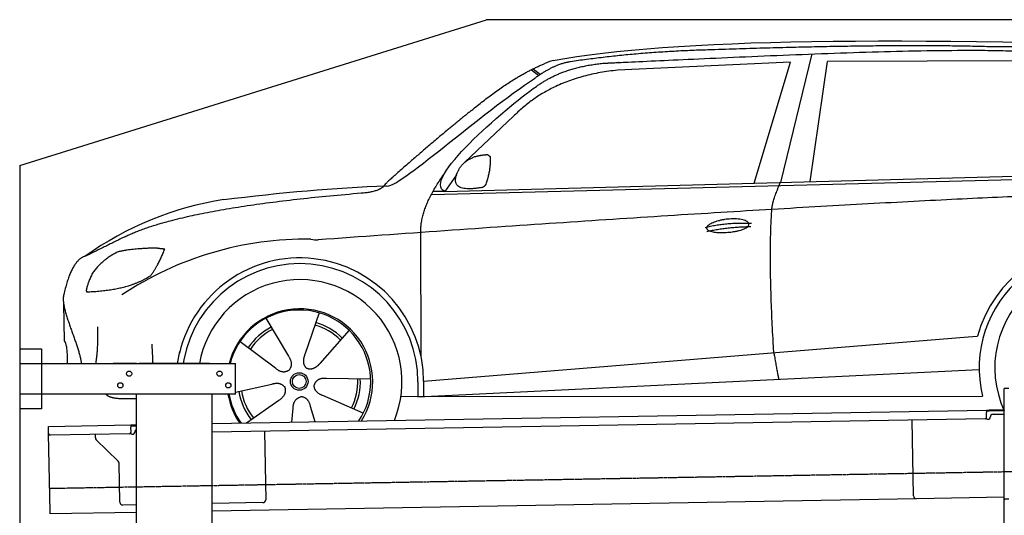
# Model space of a CAD drawing. Header units: millimetres. Extents: x 1073 to 6773, y 6341 to 11366.
# Tile 3 of 4: x 1073 to 4448, y 9668 to 11366. Entities that reach past the tile are written whole.
import ezdxf

# ---------------------------------------------------------------- set-up
doc = ezdxf.new("R2010")
doc.units = ezdxf.units.MM
doc.linetypes.add('GEN3', pattern=[6.25, 5, -1.25])
doc.layers.get('0').update_dxf_attribs({"lineweight": 25})
doc.layers.add('3', color=6, linetype='GEN3', lineweight=25)
doc.layers.add('Car', color=10, linetype='Continuous', lineweight=25)

msp = doc.modelspace()

# ---------------------------------------------------------------- linework, layer by layer
for p, q in [((1072.8, 10865.9), (2672.8, 11365.9)), ((5822.8, 11365.9), (2672.8, 11365.9)), ((1072.8, 10865.9), (1072.8, 6515.9)), ((1072.8, 10238), (1147.8, 10238)), ((1147.8, 10238), (1147.8, 10033)), ((1072.8, 10188), (1812.8, 10188)), ((1472.8, 10188), (1392.8, 10188)), ((1472.8, 10188), (1482.8, 10188)), ((1722.8, 10188), (1482.8, 10188)), ((1722.8, 10188), (1732.8, 10188)), ((1732.8, 10188), (1812.8, 10188)), ((1812.8, 10083), (1812.8, 10188)), ((4447.6, 9722.5), (4447.6, 10102.5)), ((4463.6, 10102.5), (4447.6, 10102.5)), ((1812.8, 10083), (1072.8, 10083)), ((1472.8, 8758), (1472.8, 10083)), ((1732.8, 8077.8), (1732.8, 10083)), ((1147.8, 10033), (1072.8, 10033)), ((1732.8, 9982.1), (4386.1, 10028.4)), ((4386.1, 10028.4), (4396.1, 10028.6)), ((4386.1, 10028.4), (4386.2, 10020.4)), ((4396.2, 10024.6), (4386.2, 10024.4)), ((4396.1, 10028.6), (4445.9, 10029.4)), ((4447.6, 10025.5), (4396.2, 10024.6)), ((4381.6, 9998.3), (1732.8, 9952.1)), ((4136.2, 9734), (4131.7, 9993.9)), ((4386.5, 10003.4), (4386.2, 10020.4)), ((4389.1, 9997.4), (4394.1, 9997.5)), ((4399, 10002.6), (4399, 10003.6)), ((4408.8, 10013.8), (4447.6, 10014.5)), ((1171.6, 9972.3), (1454, 9977.2)), ((1171.7, 9964.3), (1171.6, 9972.3)), ((1172, 9947.3), (1171.7, 9964.3)), ((1454, 9977.2), (1464, 9977.4)), ((1454, 9977.2), (1454.2, 9969.2)), ((1464.1, 9973.4), (1454.1, 9973.2)), ((1454.5, 9952.2), (1454.2, 9969.2)), ((1464, 9977.4), (1472.8, 9977.5)), ((1472.8, 9973.5), (1464.1, 9973.4)), ((1176.7, 9680.3), (1172, 9947.3)), ((1449.6, 9947.1), (1177.1, 9942.4)), ((1332.3, 9933.2), (1332.1, 9945.1)), ((1410.8, 9853.4), (1335.3, 9926.2)), ((1457.1, 9946.3), (1462.1, 9946.3)), ((1467, 9951.4), (1467, 9952.4)), ((1912, 9955.2), (1916.1, 9721.2)), ((1416.1, 9712.5), (1413.8, 9846.3)), ((4447.6, 8147.5), (4447.6, 9769.5)), ((4146.4, 9724.2), (1732.8, 9682)), ((4447.6, 9729.4), (4146.4, 9724.2)), ((4447.6, 9722.5), (4447.6, 9719.5)), ((4463.6, 9722.5), (4447.6, 9722.5)), ((1472.8, 9703.5), (1426.3, 9702.7)), ((1906.2, 9711.1), (1732.8, 9708)), ((1176.8, 9672.3), (1176.7, 9680.3)), ((1472.8, 9677.5), (1176.8, 9672.3))]:
    msp.add_line(p, q)
for centre in [(1447.8, 10153), (1757.8, 10153), (1417.8, 10113), (1787.8, 10113)]:
    msp.add_circle(centre, 9)
for centre, radius, start, end in [((4381.5, 10003.3), 5, 271, 1), ((4389, 10002.4), 5, 214.2367, 271), ((4394, 10002.5), 5, 271, 1), ((4409, 10003.8), 10, 91, 181), ((1477, 9952.6), 10, 114.7874, 181), ((1177, 9947.4), 5, 181, 271), ((1342.3, 9933.4), 10, 181, 226), ((1449.5, 9952.1), 5, 271, 1), ((1457, 9951.3), 5, 214.2367, 271), ((1462, 9951.3), 5, 271, 1), ((1403.8, 9846.2), 10, 1, 46), ((1906.1, 9721.1), 10, 271, 1), ((4146.2, 9734.2), 10, 181, 271), ((1426.1, 9712.7), 10, 181, 271)]:
    msp.add_arc(centre, radius, start, end)
at = {"layer": '3'}
msp.add_line((1175.3, 9760.3), (6230.5, 9848.5), dxfattribs=at)
at = {"layer": 'Car'}
for p, q in [((3787.9, 11248.4), (3680.3, 10808.5)), ((3715.2, 11220.7), (3122, 11193)), ((3590.2, 10806), (3715.2, 11220.7)), ((3781.9, 10811.3), (3841.8, 11222.2)), ((4543.5, 11224.5), (3841.8, 11222.2)), ((2826.5, 11194.6), (2852.6, 11175.1)), ((2832.3, 11197.5), (2857.7, 11178.5)), ((2765.2, 11034.8), (2598.5, 10877.9)), ((2483.7, 10767.1), (5126.1, 10834.3)), ((2530.4, 10777.2), (5181.4, 10849.3)), ((2570, 10834), (2530.4, 10777.2)), ((2530.4, 10777.2), (2489.2, 10777.2)), ((2448.4, 10211.2), (2448.1, 10636.8)), ((1223.3, 10393.1), (1225.6, 10264.9)), ((2098.7, 10361.6), (2049.7, 10218.3)), ((1916.8, 10343), (1993.8, 10212.6)), ((2201.9, 10301.6), (2101.6, 10188.1)), ((1827.9, 10263.4), (1949, 10172.6)), ((2457.1, 10126.8), (4323.8, 10278.7)), ((4323.8, 10278.7), (4356.2, 10281.3)), ((1613.5, 10188), (1621.3, 10228.9)), ((1635.5, 10200.9), (1633.1, 10188)), ((2437.6, 10073.3), (4361.9, 10166.8)), ((2275.7, 10134.4), (2124.3, 10136.7)), ((2437.5, 10125.6), (2437.6, 10075.2)), ((2457.1, 10126.8), (2457.3, 10074.2)), ((1812.8, 10089.9), (1937.2, 10117.6)), ((1849.8, 9984.1), (1961.4, 10062.7)), ((2250.6, 10017.8), (2111.7, 10078)), ((2379.4, 10075.2), (4373.3, 10076.3)), ((2448.4, 10073.8), (2448.4, 10075.2)), ((2005.5, 9986.8), (2010.1, 10034.4)), ((2085.9, 9988.2), (2069.8, 10040.5))]:
    msp.add_line(p, q, dxfattribs=at)
for radius in [30.1, 23.6]:
    msp.add_circle((2030.9, 10126.2), radius, dxfattribs=at)
for centre, radius, start, end in [((2943.3, 11056.3), 174.5, 103.8756, 114.5421), ((1948.3, 9641.5), 1122.3, 99.0415, 125.4397), ((2055.9, 9473), 1141.2, 89.2508, 123.6732), ((2095.3, 10728.9), 117.4, 257.9875, 270.1904), ((4764.9, 10173.5), 422.7, 4.6524, 165.2146), ((4764.9, 10173.5), 403.4, 0.0335, 193.9332), ((2033, 10125.4), 424.2, 0.1928, 166.7309), ((2033, 10125.4), 404.6, 0.0335, 169.2394), ((4764.9, 10173.5), 350, 337.7002, 204.9595), ((2033, 10125.4), 350, 337.7735, 169.6876), ((2033, 10125.4), 250, 327.4878, 165.4857), ((2030.9, 10126.2), 245, 326.4728, 165.3762), ((2030.9, 10126.2), 209.6, 45.264, 74.4015), ((2030.9, 10126.2), 209.6, 117.264, 146.4015), ((2030.9, 10126.2), 200.6, 117.1172, 146.5483), ((2030.9, 10126.2), 200.6, 45.1172, 74.5483), ((2030.9, 10126.2), 200.6, 333.1172, 2.5483), ((2030.9, 10126.2), 209.6, 333.264, 2.4015), ((2030.9, 10126.2), 209.6, 189.264, 218.4015), ((2030.9, 10126.2), 200.6, 189.1172, 218.5483), ((2033, 10125.4), 250, 189.7517, 214.5122), ((2030.9, 10126.2), 245, 190.1427, 215.5272)]:
    msp.add_arc(centre, radius, start, end, dxfattribs=at)
for points, degree in [([(2901.5, 11225.7), (3312.1, 11304.4), (4072.4, 11305.2), (5245.7, 11273.2)], 3), ([(4395.6, 11273.2), (4047, 11283.3), (3431.4, 11262.2)], 2), ([(5172.2, 11220.9), (4870.1, 11275.4), (4395.6, 11273.2)], 2), ([(3431.4, 11262.2), (3188.6, 11255.6), (2960.1, 11221.7)], 2), ([(2621.7, 11055.3), (2756.8, 11167.9), (2870.8, 11215)], 2), ([(2960.1, 11221.7), (2904.9, 11213.9), (2836.9, 11164.1)], 2), ([(2844, 11137.5), (2934.7, 11203.1), (3071.4, 11216.5)], 2), ([(3122, 11193), (2897.4, 11170), (2765.2, 11034.8)], 2), ([(2330.2, 10796.4), (2357.8, 10778.1), (2661.4, 11050.4), (2836.9, 11164.1)], 3), ([(2530.4, 10777.2), (2446.4, 10815.1), (2733.9, 11059.2), (2844, 11137.5)], 3), ([(2621.7, 11055.3), (2542.2, 10992.7), (2442.1, 10906.5), (2315.6, 10797.9), (2321.6, 10796.1)], 4), ([(2635.8, 10897.7), (2664.4, 10904.3), (2677.3, 10903.4)], 2), ([(2677.3, 10903.4), (2683.5, 10897.5), (2686, 10897.4)], 2), ([(2577.8, 10851.8), (2593.5, 10882.6), (2635.8, 10897.7)], 2), ([(2669.8, 10799.1), (2689.7, 10852.6), (2686, 10897.4)], 2), ([(2448.1, 10636.8), (2443.5, 10720.3), (2529.3, 10839.9)], 2), ([(2656.4, 10791), (2534.8, 10769.1), (2577.8, 10851.8)], 2), ([(3650.8, 10715.8), (3653.1, 10746.8), (3680.3, 10808.5)], 2), ([(1433, 10622.1), (1634.9, 10721.6), (2242.9, 10772.2)], 2), ([(1772, 10749.9), (1967.7, 10773.1), (2152.5, 10791.1), (2330.2, 10796.4)], 3), ([(5401.8, 10783.4), (4525, 10788.5), (2095.7, 10611.5)], 2), ([(2242.9, 10772.2), (2297.9, 10775.6), (2321.3, 10795.1)], 2), ([(2656.4, 10791), (2662.4, 10792.9), (2669.8, 10799.1)], 2), ([(3657.6, 10224.5), (3638.5, 10537.5), (3650.8, 10715.8)], 2), ([(3422.2, 10654.4), (3497.3, 10672.6), (3580.9, 10668.3)], 2), ([(3427.5, 10640.6), (3501.3, 10656.5), (3579.2, 10657.1)], 2), ([(1433, 10622.1), (1300.5, 10556.6)], 1), ([(1410.3, 10570.4), (1357.2, 10545.8), (1321.9, 10497.3)], 2), ([(1537, 10583.6), (1450.8, 10580.9), (1410.3, 10570.4)], 2), ([(1522.3, 10489.7), (1549.2, 10525.9), (1569.7, 10579.8)], 2), ([(1569.7, 10579.8), (1551.9, 10581.4), (1537, 10583.6)], 2), ([(1300.5, 10556.6), (1250.6, 10545.4), (1224.3, 10424.7)], 2), ([(1321.9, 10497.3), (1302.2, 10453.9), (1300.6, 10435.7)], 2), ([(1301.9, 10433.4), (1446.3, 10438.2), (1522.3, 10489.7)], 2), ([(1300.6, 10435.7), (1303.9, 10435.6), (1301.9, 10433.4)], 2), ([(1224.3, 10424.7), (1210.3, 10387.6), (1257.3, 10287.6), (1278.6, 10230.2), (1284.3, 10188)], 4), ([(1334.1, 10188), (1342.9, 10240.8), (1340.3, 10313.7)], 2), ([(1225.6, 10264.9), (1237, 10251.2), (1235, 10188)], 2), ([(1529.8, 10188), (1528.8, 10217.9), (1526.4, 10254.5)], 2), ([(1993.8, 10212.6), (2012.3, 10186.5), (1995.9, 10165.2)], 2), ([(2049.7, 10218.3), (2045.4, 10205.7), (2041.7, 10191.6), (2046.3, 10177.9), (2057.2, 10171.5)], 4), ([(3657.6, 10224.5), (3668.9, 10159.8), (3674.4, 10133.4)], 2), ([(1949, 10172.6), (1972.9, 10151.3), (1995.9, 10165.2)], 2), ([(2101.6, 10188.1), (2092.8, 10178.1), (2082.3, 10167.9), (2068.1, 10165.2), (2057.2, 10171.5)], 4), ([(2124.3, 10136.7), (2092.5, 10139.9), (2082.1, 10115.1)], 2), ([(1937.2, 10117.6), (1967.7, 10127.1), (1982.9, 10105)], 2), ([(1961.4, 10062.7), (1989, 10078.8), (1982.9, 10105)], 2), ([(2111.7, 10078), (2081.4, 10088.3), (2082.1, 10115.1)], 2), ([(2010.1, 10034.4), (2010.4, 10066.4), (2036.2, 10074)], 2), ([(2069.8, 10040.5), (2062.9, 10071.8), (2036.2, 10074)], 2)]:
    msp.add_open_spline(points, degree=degree, dxfattribs=at)
for points, degree, knots in [([(3071.4, 11216.5), (3098.3, 11218), (3237.2, 11224.8), (4257.7, 11272.1), (4877.9, 11282.2), (5351, 11134.9), (5318.7, 10947.6)], 4, [0.0821318, 0.0821318, 0.0821318, 0.0821318, 0.0821318, 0.258851, 0.508851, 1, 1, 1, 1, 1]), ([(3427.3, 10651.3), (3426.3, 10659.5), (3447, 10676.2), (3529.3, 10697.8), (3622.9, 10666.4), (3537.1, 10633.2), (3452.4, 10632.4), (3428.3, 10643.1), (3427.3, 10651.3)], 5, [0, 0, 0, 0, 0, 0, 0.300106, 0.500106, 0.700106, 1, 1, 1, 1, 1, 1]), ([(1472.8, 10067.5), (1450.1, 10066.7), (1412.4, 10064.9), (1384.4, 10069.1), (1370.9, 10078.8), (1369.1, 10083)], 4, [0.1161097, 0.1161097, 0.1161097, 0.1161097, 0.1161097, 0.5978658, 0.8487456, 0.8487456, 0.8487456, 0.8487456, 0.8487456])]:
    msp.add_open_spline(points, degree=degree, knots=knots, dxfattribs=at)

doc.saveas('drawing.dxf')
